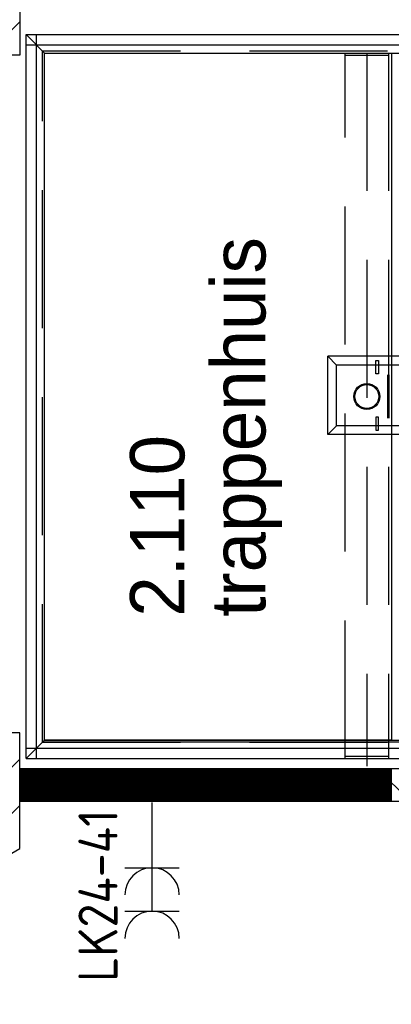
# Model space of a CAD drawing. Header units: millimetres. Extents: x -6587 to 112885, y 244 to 84344.
# Tile 9 of 57: x 17689 to 19398, y 37097 to 41629. Entities that reach past the tile are written whole.
import ezdxf
from ezdxf.enums import TextEntityAlignment as Align

# ---------------------------------------------------------------- set-up
doc = ezdxf.new("R2010")
doc.units = ezdxf.units.MM
doc.header["$LTSCALE"] = 100
doc.linetypes.add('HIDDEN', pattern=[9.525, 6.35, -3.175])
doc.layers.get('0').update_dxf_attribs({"color": 9, "linetype": 'CONTINUOUS'})
for name, color, linetype in [('AL$1----_MAATVOERING', 7, 'CONTINUOUS'), ('AL24----_TRAPPEN', 7, 'CONTINUOUS'), ('AL28----_KONSTRUKTIE', 3, 'CONTINUOUS'), ('AL29----_BOVENBOUW', 7, 'CONTINUOUS'), ('ALXA1---_RASTER50', 12, 'CONTINUOUS'), ('ALXAB---_PREFABBETON', 1, 'CONTINUOUS'), ('BOUW', 8, 'CONTINUOUS'), ('EB62203-_ATTRIB', 2, 'CONTINUOUS'), ('EL62203-_KRACHT-WCD230', 3, 'CONTINUOUS'), ('HEKWERKEN', 1, 'CONTINUOUS'), ('LIJN025', 10, 'CONTINUOUS')]:
    doc.layers.add(name, color=color, linetype=linetype)
doc.styles.add('1_8', font='iso', dxfattribs={"width": 0.7, "height": 1.8})
doc.styles.add('BURO-025', font='BUROFONT.shx', dxfattribs={"height": 250})
doc.styles.add('NORATT', font='isocp.shx')

# ---------------------------------------------------------------- blocks, each defined once
blk = doc.blocks.new('ES3W2A')
for p, q in [((1.25, 2), (-1.25, 2)), ((0, 2), (0, -3)), ((1.25, 0), (-1.25, 0))]:
    blk.add_line(p, q)
for centre in [(0, 3.25), (0, 1.25)]:
    blk.add_arc(centre, 1.25, 180, 0)
at = {"color": 0, "style": 'NORATT'}
for tag, flags, p in [('VERMOGEN', 9, (-2.5, 5)), ('GROEP', 8, (0, 5)), ('SCHAK', 8, (2.5, 5)), ('GELIJK', 9, (5, 5)), ('KAST', 9, (7, 5)), ('TAL', 8, (2.5, 5))]:
    blk.add_attdef(tag, text='', height=1.8, rotation=90, dxfattribs=dict(at, flags=flags)).set_placement(p, align=Align.MIDDLE_CENTER)
at = {"color": 0, "style": 'NORATT', "flags": 8}
blk.add_attdef('DOEL', text='', height=1.8, rotation=90, dxfattribs=at).set_placement((-2.5, 5), align=Align.MIDDLE_LEFT)
at = {"color": 0, "style": 'NORATT', "flags": 9}
blk.add_attdef('M_CODE', text='', height=1.8, dxfattribs=at).set_placement((0, 0), align=Align.MIDDLE_CENTER)
blk = doc.blocks.new('A$Cb38f1ce1')
at = {"layer": 'AL$1----_MAATVOERING', "color": 8, "linetype": 'HIDDEN'}
for p, q in [((16131.7, 33268.1), (16131.7, 33468.1)), ((16137.7, 33268.1), (16137.7, 33468.1))]:
    blk.add_line(p, q, dxfattribs=at)
at = {"layer": 'AL24----_TRAPPEN', "color": 8}
for p, q in [((14466.7, 35034.1), (18850.7, 35034.1)), ((14551.7, 34949.1), (14466.7, 35034.1)), ((14466.7, 34986.1), (18850.7, 34986.1)), ((14551.7, 34949.1), (18787.7, 34949.1)), ((14551.7, 31787.1), (17067, 31787.1)), ((14466.7, 31750.1), (17054.7, 31750.1)), ((14466.7, 31702.1), (17038.6, 31702.1))]:
    blk.add_line(p, q, dxfattribs=at)
at = {"layer": 'AL24----_TRAPPEN', "color": 8, "linetype": 'HIDDEN'}
for p, q in [((14542.2, 31777.6), (14542.2, 34958.6)), ((14542.2, 34958.6), (18850.7, 34958.6)), ((14542.2, 31777.6), (17063.9, 31777.6))]:
    blk.add_line(p, q, dxfattribs=at)
at = {"layer": 'AL28----_KONSTRUKTIE', "color": 8, "linetype": 'Continuous'}
for p, q in [((14437.7, 35472.6), (14437.7, 34939.9)), ((14437.7, 34939.9), (14257.7, 34939.9)), ((14437.7, 31820), (14257.7, 31820)), ((14437.7, 31287.4), (14437.7, 31820)), ((14277.7, 31195), (14437.7, 31287.4))]:
    blk.add_line(p, q, dxfattribs=at)
at = {"layer": 'AL28----_KONSTRUKTIE', "color": 8}
for p, q in [((14437.7, 31655), (14437.7, 31505)), ((21235.4, 31655), (14437.7, 31655)), ((14437.7, 31655), (14437.7, 31505)), ((21235.4, 31655), (14437.7, 31655)), ((14437.7, 31505), (21235.4, 31505)), ((14437.7, 31505), (21235.4, 31505))]:
    blk.add_line(p, q, dxfattribs=at)
for radius in [60, 55]:
    blk.add_circle((16034.7, 33368.1), radius, dxfattribs=at)
at = {"layer": 'AL29----_BOVENBOUW', "color": 8}
for p, q in [((14466.7, 31702.1), (14466.7, 35034.1)), ((14514.7, 31702.1), (14514.7, 35034.1)), ((14466.7, 31702.1), (14551.7, 31787.1))]:
    blk.add_line(p, q, dxfattribs=at)
at = {"layer": 'AL29----_BOVENBOUW', "color": 8, "linetype": 'HIDDEN'}
for p, q in [((15934.7, 31702.1), (15934.7, 34949.1)), ((16034.7, 34949.1), (16034.7, 31666.2)), ((16134.7, 34949.1), (16134.7, 31702.1)), ((15934.7, 34939.1), (16134.7, 34939.1)), ((15934.7, 31712.1), (16134.7, 31712.1)), ((15934.7, 31702.1), (16134.7, 31702.1))]:
    blk.add_line(p, q, dxfattribs=at)
at = {"layer": 'AL29----_BOVENBOUW', "color": 8}
blk.add_lwpolyline([(14551.7, 31787.1), (14551.7, 34949.1), (16147.7, 34949.1), (16147.7, 31787.1)], close=True, dxfattribs=at)
at = {"layer": 'ALXA1---_RASTER50', "color": 8}
for p, q in [((14438.8, 31655), (14438.8, 31505)), ((14440.8, 31655), (14440.8, 31505)), ((14442.8, 31655), (14442.8, 31505)), ((14444.8, 31655), (14444.8, 31505)), ((14446.8, 31655), (14446.8, 31505)), ((14448.8, 31655), (14448.8, 31505)), ((14450.8, 31655), (14450.8, 31505)), ((14452.8, 31655), (14452.8, 31505)), ((14454.8, 31655), (14454.8, 31505)), ((14456.8, 31655), (14456.8, 31505)), ((14458.8, 31655), (14458.8, 31505)), ((14460.8, 31655), (14460.8, 31505)), ((14462.8, 31655), (14462.8, 31505)), ((14464.8, 31655), (14464.8, 31505)), ((14466.8, 31655), (14466.8, 31505)), ((14468.8, 31655), (14468.8, 31505)), ((14470.8, 31655), (14470.8, 31505)), ((14472.8, 31655), (14472.8, 31505)), ((14474.8, 31655), (14474.8, 31505)), ((14476.8, 31655), (14476.8, 31505)), ((14478.8, 31655), (14478.8, 31505)), ((14480.8, 31655), (14480.8, 31505)), ((14482.8, 31655), (14482.8, 31505)), ((14484.8, 31655), (14484.8, 31505)), ((14486.8, 31655), (14486.8, 31505)), ((14488.8, 31655), (14488.8, 31505)), ((14490.8, 31655), (14490.8, 31505)), ((14492.8, 31655), (14492.8, 31505)), ((14494.8, 31655), (14494.8, 31505)), ((14496.8, 31655), (14496.8, 31505)), ((14498.8, 31655), (14498.8, 31505)), ((14500.8, 31655), (14500.8, 31505)), ((14502.8, 31655), (14502.8, 31505)), ((14504.8, 31655), (14504.8, 31505)), ((14506.8, 31655), (14506.8, 31505)), ((14508.8, 31655), (14508.8, 31505)), ((14510.8, 31655), (14510.8, 31505)), ((14512.8, 31655), (14512.8, 31505)), ((14514.8, 31655), (14514.8, 31505)), ((14516.8, 31655), (14516.8, 31505)), ((14518.8, 31655), (14518.8, 31505)), ((14520.8, 31655), (14520.8, 31505)), ((14522.8, 31655), (14522.8, 31505)), ((14524.8, 31655), (14524.8, 31505)), ((14526.8, 31655), (14526.8, 31505)), ((14528.8, 31655), (14528.8, 31505)), ((14530.8, 31655), (14530.8, 31505)), ((14532.8, 31655), (14532.8, 31505)), ((14534.8, 31655), (14534.8, 31505)), ((14536.8, 31655), (14536.8, 31505)), ((14538.8, 31655), (14538.8, 31505)), ((14540.8, 31655), (14540.8, 31505)), ((14542.8, 31655), (14542.8, 31505)), ((14544.8, 31655), (14544.8, 31505)), ((14546.8, 31655), (14546.8, 31505)), ((14548.8, 31655), (14548.8, 31505)), ((14550.8, 31655), (14550.8, 31505)), ((14552.8, 31655), (14552.8, 31505)), ((14554.8, 31655), (14554.8, 31505)), ((14556.8, 31655), (14556.8, 31505)), ((14558.8, 31655), (14558.8, 31505)), ((14560.8, 31655), (14560.8, 31505)), ((14562.8, 31655), (14562.8, 31505)), ((14564.8, 31655), (14564.8, 31505)), ((14566.8, 31655), (14566.8, 31505)), ((14568.8, 31655), (14568.8, 31505)), ((14570.8, 31655), (14570.8, 31505)), ((14572.8, 31655), (14572.8, 31505)), ((14574.8, 31655), (14574.8, 31505)), ((14576.8, 31655), (14576.8, 31505)), ((14578.8, 31655), (14578.8, 31505)), ((14580.8, 31655), (14580.8, 31505)), ((14582.8, 31655), (14582.8, 31505)), ((14584.8, 31655), (14584.8, 31505)), ((14586.8, 31655), (14586.8, 31505)), ((14588.8, 31655), (14588.8, 31505)), ((14590.8, 31655), (14590.8, 31505)), ((14592.8, 31655), (14592.8, 31505)), ((14594.8, 31655), (14594.8, 31505)), ((14596.8, 31655), (14596.8, 31505)), ((14598.8, 31655), (14598.8, 31505)), ((14600.8, 31655), (14600.8, 31505)), ((14602.8, 31655), (14602.8, 31505)), ((14604.8, 31655), (14604.8, 31505)), ((14606.8, 31655), (14606.8, 31505)), ((14608.8, 31655), (14608.8, 31505)), ((14610.8, 31655), (14610.8, 31505)), ((14612.8, 31655), (14612.8, 31505)), ((14614.8, 31655), (14614.8, 31505)), ((14616.8, 31655), (14616.8, 31505)), ((14618.8, 31655), (14618.8, 31505)), ((14620.8, 31655), (14620.8, 31505)), ((14622.8, 31655), (14622.8, 31505)), ((14624.8, 31655), (14624.8, 31505)), ((14626.8, 31655), (14626.8, 31505)), ((14628.8, 31655), (14628.8, 31505)), ((14630.8, 31655), (14630.8, 31505)), ((14632.8, 31655), (14632.8, 31505)), ((14634.8, 31655), (14634.8, 31505)), ((14636.8, 31655), (14636.8, 31505)), ((14638.8, 31655), (14638.8, 31505)), ((14640.8, 31655), (14640.8, 31505)), ((14642.8, 31655), (14642.8, 31505)), ((14644.8, 31655), (14644.8, 31505)), ((14646.8, 31655), (14646.8, 31505)), ((14648.8, 31655), (14648.8, 31505)), ((14650.8, 31655), (14650.8, 31505)), ((14652.8, 31655), (14652.8, 31505)), ((14654.8, 31655), (14654.8, 31505)), ((14656.8, 31655), (14656.8, 31505)), ((14658.8, 31655), (14658.8, 31505)), ((14660.8, 31655), (14660.8, 31505)), ((14662.8, 31655), (14662.8, 31505)), ((14664.8, 31655), (14664.8, 31505)), ((14666.8, 31655), (14666.8, 31505)), ((14668.8, 31655), (14668.8, 31505)), ((14670.8, 31655), (14670.8, 31505)), ((14672.8, 31655), (14672.8, 31505)), ((14674.8, 31655), (14674.8, 31505)), ((14676.8, 31655), (14676.8, 31505)), ((14678.8, 31655), (14678.8, 31505)), ((14680.8, 31655), (14680.8, 31505)), ((14682.8, 31655), (14682.8, 31505)), ((14684.8, 31655), (14684.8, 31505)), ((14686.8, 31655), (14686.8, 31505)), ((14688.8, 31655), (14688.8, 31505)), ((14690.8, 31655), (14690.8, 31505)), ((14692.8, 31655), (14692.8, 31505)), ((14694.8, 31655), (14694.8, 31505)), ((14696.8, 31655), (14696.8, 31505)), ((14698.8, 31655), (14698.8, 31505)), ((14700.8, 31655), (14700.8, 31505)), ((14702.8, 31655), (14702.8, 31505)), ((14704.8, 31655), (14704.8, 31505)), ((14706.8, 31655), (14706.8, 31505)), ((14708.8, 31655), (14708.8, 31505)), ((14710.8, 31655), (14710.8, 31505)), ((14712.8, 31655), (14712.8, 31505)), ((14714.8, 31655), (14714.8, 31505)), ((14716.8, 31655), (14716.8, 31505)), ((14718.8, 31655), (14718.8, 31505)), ((14720.8, 31655), (14720.8, 31505)), ((14722.8, 31655), (14722.8, 31505)), ((14724.8, 31655), (14724.8, 31505)), ((14726.8, 31655), (14726.8, 31505)), ((14728.8, 31655), (14728.8, 31505)), ((14730.8, 31655), (14730.8, 31505)), ((14732.8, 31655), (14732.8, 31505)), ((14734.8, 31655), (14734.8, 31505)), ((14736.8, 31655), (14736.8, 31505)), ((14738.8, 31655), (14738.8, 31505)), ((14740.8, 31655), (14740.8, 31505)), ((14742.8, 31655), (14742.8, 31505)), ((14744.8, 31655), (14744.8, 31505)), ((14746.8, 31655), (14746.8, 31505)), ((14748.8, 31655), (14748.8, 31505)), ((14750.8, 31655), (14750.8, 31505)), ((14752.8, 31655), (14752.8, 31505)), ((14754.8, 31655), (14754.8, 31505)), ((14756.8, 31655), (14756.8, 31505)), ((14758.8, 31655), (14758.8, 31505)), ((14760.8, 31655), (14760.8, 31505)), ((14762.8, 31655), (14762.8, 31505)), ((14764.8, 31655), (14764.8, 31505)), ((14766.8, 31655), (14766.8, 31505)), ((14768.8, 31655), (14768.8, 31505)), ((14770.8, 31655), (14770.8, 31505)), ((14772.8, 31655), (14772.8, 31505)), ((14774.8, 31655), (14774.8, 31505)), ((14776.8, 31655), (14776.8, 31505)), ((14778.8, 31655), (14778.8, 31505)), ((14780.8, 31655), (14780.8, 31505)), ((14782.8, 31655), (14782.8, 31505)), ((14784.8, 31655), (14784.8, 31505)), ((14786.8, 31655), (14786.8, 31505)), ((14788.8, 31655), (14788.8, 31505)), ((14790.8, 31655), (14790.8, 31505)), ((14792.8, 31655), (14792.8, 31505)), ((14794.8, 31655), (14794.8, 31505)), ((14796.8, 31655), (14796.8, 31505)), ((14798.8, 31655), (14798.8, 31505)), ((14800.8, 31655), (14800.8, 31505)), ((14802.8, 31655), (14802.8, 31505)), ((14804.8, 31655), (14804.8, 31505)), ((14806.8, 31655), (14806.8, 31505)), ((14808.8, 31655), (14808.8, 31505)), ((14810.8, 31655), (14810.8, 31505)), ((14812.8, 31655), (14812.8, 31505)), ((14814.8, 31655), (14814.8, 31505)), ((14816.8, 31655), (14816.8, 31505)), ((14818.8, 31655), (14818.8, 31505)), ((14820.8, 31655), (14820.8, 31505)), ((14822.8, 31655), (14822.8, 31505)), ((14824.8, 31655), (14824.8, 31505)), ((14826.8, 31655), (14826.8, 31505)), ((14828.8, 31655), (14828.8, 31505)), ((14830.8, 31655), (14830.8, 31505)), ((14832.8, 31655), (14832.8, 31505)), ((14834.8, 31655), (14834.8, 31505)), ((14836.8, 31655), (14836.8, 31505)), ((14838.8, 31655), (14838.8, 31505)), ((14840.8, 31655), (14840.8, 31505)), ((14842.8, 31655), (14842.8, 31505)), ((14844.8, 31655), (14844.8, 31505)), ((14846.8, 31655), (14846.8, 31505)), ((14848.8, 31655), (14848.8, 31505)), ((14850.8, 31655), (14850.8, 31505)), ((14852.8, 31655), (14852.8, 31505)), ((14854.8, 31655), (14854.8, 31505)), ((14856.8, 31655), (14856.8, 31505)), ((14858.8, 31655), (14858.8, 31505)), ((14860.8, 31655), (14860.8, 31505)), ((14862.8, 31655), (14862.8, 31505)), ((14864.8, 31655), (14864.8, 31505)), ((14866.8, 31655), (14866.8, 31505)), ((14868.8, 31655), (14868.8, 31505)), ((14870.8, 31655), (14870.8, 31505)), ((14872.8, 31655), (14872.8, 31505)), ((14874.8, 31655), (14874.8, 31505)), ((14876.8, 31655), (14876.8, 31505)), ((14878.8, 31655), (14878.8, 31505)), ((14880.8, 31655), (14880.8, 31505)), ((14882.8, 31655), (14882.8, 31505)), ((14884.8, 31655), (14884.8, 31505)), ((14886.8, 31655), (14886.8, 31505)), ((14888.8, 31655), (14888.8, 31505)), ((14890.8, 31655), (14890.8, 31505)), ((14892.8, 31655), (14892.8, 31505)), ((14894.8, 31655), (14894.8, 31505)), ((14896.8, 31655), (14896.8, 31505)), ((14898.8, 31655), (14898.8, 31505)), ((14900.8, 31655), (14900.8, 31505)), ((14902.8, 31655), (14902.8, 31505)), ((14904.8, 31655), (14904.8, 31505)), ((14906.8, 31655), (14906.8, 31505)), ((14908.8, 31655), (14908.8, 31505)), ((14910.8, 31655), (14910.8, 31505)), ((14912.8, 31655), (14912.8, 31505)), ((14914.8, 31655), (14914.8, 31505)), ((14916.8, 31655), (14916.8, 31505)), ((14918.8, 31655), (14918.8, 31505)), ((14920.8, 31655), (14920.8, 31505)), ((14922.8, 31655), (14922.8, 31505)), ((14924.8, 31655), (14924.8, 31505)), ((14926.8, 31655), (14926.8, 31505)), ((14928.8, 31655), (14928.8, 31505)), ((14930.8, 31655), (14930.8, 31505)), ((14932.8, 31655), (14932.8, 31505)), ((14934.8, 31655), (14934.8, 31505)), ((14936.8, 31655), (14936.8, 31505)), ((14938.8, 31655), (14938.8, 31505)), ((14940.8, 31655), (14940.8, 31505)), ((14942.8, 31655), (14942.8, 31505)), ((14944.8, 31655), (14944.8, 31505)), ((14946.8, 31655), (14946.8, 31505)), ((14948.8, 31655), (14948.8, 31505)), ((14950.8, 31655), (14950.8, 31505)), ((14952.8, 31655), (14952.8, 31505)), ((14954.8, 31655), (14954.8, 31505)), ((14956.8, 31655), (14956.8, 31505)), ((14958.8, 31655), (14958.8, 31505)), ((14960.8, 31655), (14960.8, 31505)), ((14962.8, 31655), (14962.8, 31505)), ((14964.8, 31655), (14964.8, 31505)), ((14966.8, 31655), (14966.8, 31505)), ((14968.8, 31655), (14968.8, 31505)), ((14970.8, 31655), (14970.8, 31505)), ((14972.8, 31655), (14972.8, 31505)), ((14974.8, 31655), (14974.8, 31505)), ((14976.8, 31655), (14976.8, 31505)), ((14978.8, 31655), (14978.8, 31505)), ((14980.8, 31655), (14980.8, 31505)), ((14982.8, 31655), (14982.8, 31505)), ((14984.8, 31655), (14984.8, 31505)), ((14986.8, 31655), (14986.8, 31505)), ((14988.8, 31655), (14988.8, 31505)), ((14990.8, 31655), (14990.8, 31505)), ((14992.8, 31655), (14992.8, 31505)), ((14994.8, 31655), (14994.8, 31505)), ((14996.8, 31655), (14996.8, 31505)), ((14998.8, 31655), (14998.8, 31505)), ((15000.8, 31655), (15000.8, 31505)), ((15002.8, 31655), (15002.8, 31505)), ((15004.8, 31655), (15004.8, 31505)), ((15006.8, 31655), (15006.8, 31505)), ((15008.8, 31655), (15008.8, 31505)), ((15010.8, 31655), (15010.8, 31505)), ((15012.8, 31655), (15012.8, 31505)), ((15014.8, 31655), (15014.8, 31505)), ((15016.8, 31655), (15016.8, 31505)), ((15018.8, 31655), (15018.8, 31505)), ((15020.8, 31655), (15020.8, 31505)), ((15022.8, 31655), (15022.8, 31505)), ((15024.8, 31655), (15024.8, 31505)), ((15026.8, 31655), (15026.8, 31505)), ((15028.8, 31655), (15028.8, 31505)), ((15030.8, 31655), (15030.8, 31505)), ((15032.8, 31655), (15032.8, 31505)), ((15034.8, 31655), (15034.8, 31505)), ((15036.8, 31655), (15036.8, 31505)), ((15038.8, 31655), (15038.8, 31505)), ((15040.8, 31655), (15040.8, 31505)), ((15042.8, 31655), (15042.8, 31505)), ((15044.8, 31655), (15044.8, 31505)), ((15046.8, 31655), (15046.8, 31505)), ((15048.8, 31655), (15048.8, 31505)), ((15050.8, 31655), (15050.8, 31505)), ((15052.8, 31655), (15052.8, 31505)), ((15054.8, 31655), (15054.8, 31505)), ((15056.8, 31655), (15056.8, 31505)), ((15058.8, 31655), (15058.8, 31505)), ((15060.8, 31655), (15060.8, 31505)), ((15062.8, 31655), (15062.8, 31505)), ((15064.8, 31655), (15064.8, 31505)), ((15066.8, 31655), (15066.8, 31505)), ((15068.8, 31655), (15068.8, 31505)), ((15070.8, 31655), (15070.8, 31505)), ((15072.8, 31655), (15072.8, 31505)), ((15074.8, 31655), (15074.8, 31505)), ((15076.8, 31655), (15076.8, 31505)), ((15078.8, 31655), (15078.8, 31505)), ((15080.8, 31655), (15080.8, 31505)), ((15082.8, 31655), (15082.8, 31505)), ((15084.8, 31655), (15084.8, 31505)), ((15086.8, 31655), (15086.8, 31505)), ((15088.8, 31655), (15088.8, 31505)), ((15090.8, 31655), (15090.8, 31505)), ((15092.8, 31655), (15092.8, 31505)), ((15094.8, 31655), (15094.8, 31505)), ((15096.8, 31655), (15096.8, 31505)), ((15098.8, 31655), (15098.8, 31505)), ((15100.8, 31655), (15100.8, 31505)), ((15102.8, 31655), (15102.8, 31505)), ((15104.8, 31655), (15104.8, 31505)), ((15106.8, 31655), (15106.8, 31505)), ((15108.8, 31655), (15108.8, 31505)), ((15110.8, 31655), (15110.8, 31505)), ((15112.8, 31655), (15112.8, 31505)), ((15114.8, 31655), (15114.8, 31505)), ((15116.8, 31655), (15116.8, 31505)), ((15118.8, 31655), (15118.8, 31505)), ((15120.8, 31655), (15120.8, 31505)), ((15122.8, 31655), (15122.8, 31505)), ((15124.8, 31655), (15124.8, 31505)), ((15126.8, 31655), (15126.8, 31505)), ((15128.8, 31655), (15128.8, 31505)), ((15130.8, 31655), (15130.8, 31505)), ((15132.8, 31655), (15132.8, 31505)), ((15134.8, 31655), (15134.8, 31505)), ((15136.8, 31655), (15136.8, 31505)), ((15138.8, 31655), (15138.8, 31505)), ((15140.8, 31655), (15140.8, 31505)), ((15142.8, 31655), (15142.8, 31505)), ((15144.8, 31655), (15144.8, 31505)), ((15146.8, 31655), (15146.8, 31505)), ((15148.8, 31655), (15148.8, 31505)), ((15150.8, 31655), (15150.8, 31505)), ((15152.8, 31655), (15152.8, 31505)), ((15154.8, 31655), (15154.8, 31505)), ((15156.8, 31655), (15156.8, 31505)), ((15158.8, 31655), (15158.8, 31505)), ((15160.8, 31655), (15160.8, 31505)), ((15162.8, 31655), (15162.8, 31505)), ((15164.8, 31655), (15164.8, 31505)), ((15166.8, 31655), (15166.8, 31505)), ((15168.8, 31655), (15168.8, 31505)), ((15170.8, 31655), (15170.8, 31505)), ((15172.8, 31655), (15172.8, 31505)), ((15174.8, 31655), (15174.8, 31505)), ((15176.8, 31655), (15176.8, 31505)), ((15178.8, 31655), (15178.8, 31505)), ((15180.8, 31655), (15180.8, 31505)), ((15182.8, 31655), (15182.8, 31505)), ((15184.8, 31655), (15184.8, 31505)), ((15186.8, 31655), (15186.8, 31505)), ((15188.8, 31655), (15188.8, 31505)), ((15190.8, 31655), (15190.8, 31505)), ((15192.8, 31655), (15192.8, 31505)), ((15194.8, 31655), (15194.8, 31505)), ((15196.8, 31655), (15196.8, 31505)), ((15198.8, 31655), (15198.8, 31505)), ((15200.8, 31655), (15200.8, 31505)), ((15202.8, 31655), (15202.8, 31505)), ((15204.8, 31655), (15204.8, 31505)), ((15206.8, 31655), (15206.8, 31505)), ((15208.8, 31655), (15208.8, 31505)), ((15210.8, 31655), (15210.8, 31505)), ((15212.8, 31655), (15212.8, 31505)), ((15214.8, 31655), (15214.8, 31505)), ((15216.8, 31655), (15216.8, 31505)), ((15218.8, 31655), (15218.8, 31505)), ((15220.8, 31655), (15220.8, 31505)), ((15222.8, 31655), (15222.8, 31505)), ((15224.8, 31655), (15224.8, 31505)), ((15226.8, 31655), (15226.8, 31505)), ((15228.8, 31655), (15228.8, 31505)), ((15230.8, 31655), (15230.8, 31505)), ((15232.8, 31655), (15232.8, 31505)), ((15234.8, 31655), (15234.8, 31505)), ((15236.8, 31655), (15236.8, 31505)), ((15238.8, 31655), (15238.8, 31505)), ((15240.8, 31655), (15240.8, 31505)), ((15242.8, 31655), (15242.8, 31505)), ((15244.8, 31655), (15244.8, 31505)), ((15246.8, 31655), (15246.8, 31505)), ((15248.8, 31655), (15248.8, 31505)), ((15250.8, 31655), (15250.8, 31505)), ((15252.8, 31655), (15252.8, 31505)), ((15254.8, 31655), (15254.8, 31505)), ((15256.8, 31655), (15256.8, 31505)), ((15258.8, 31655), (15258.8, 31505)), ((15260.8, 31655), (15260.8, 31505)), ((15262.8, 31655), (15262.8, 31505)), ((15264.8, 31655), (15264.8, 31505)), ((15266.8, 31655), (15266.8, 31505)), ((15268.8, 31655), (15268.8, 31505)), ((15270.8, 31655), (15270.8, 31505)), ((15272.8, 31655), (15272.8, 31505)), ((15274.8, 31655), (15274.8, 31505)), ((15276.8, 31655), (15276.8, 31505)), ((15278.8, 31655), (15278.8, 31505)), ((15280.8, 31655), (15280.8, 31505)), ((15282.8, 31655), (15282.8, 31505)), ((15284.8, 31655), (15284.8, 31505)), ((15286.8, 31655), (15286.8, 31505)), ((15288.8, 31655), (15288.8, 31505)), ((15290.8, 31655), (15290.8, 31505)), ((15292.8, 31655), (15292.8, 31505)), ((15294.8, 31655), (15294.8, 31505)), ((15296.8, 31655), (15296.8, 31505)), ((15298.8, 31655), (15298.8, 31505)), ((15300.8, 31655), (15300.8, 31505)), ((15302.8, 31655), (15302.8, 31505)), ((15304.8, 31655), (15304.8, 31505)), ((15306.8, 31655), (15306.8, 31505)), ((15308.8, 31655), (15308.8, 31505)), ((15310.8, 31655), (15310.8, 31505)), ((15312.8, 31655), (15312.8, 31505)), ((15314.8, 31655), (15314.8, 31505)), ((15316.8, 31655), (15316.8, 31505)), ((15318.8, 31655), (15318.8, 31505)), ((15320.8, 31655), (15320.8, 31505)), ((15322.8, 31655), (15322.8, 31505)), ((15324.8, 31655), (15324.8, 31505)), ((15326.8, 31655), (15326.8, 31505)), ((15328.8, 31655), (15328.8, 31505)), ((15330.8, 31655), (15330.8, 31505)), ((15332.8, 31655), (15332.8, 31505)), ((15334.8, 31655), (15334.8, 31505)), ((15336.8, 31655), (15336.8, 31505)), ((15338.8, 31655), (15338.8, 31505)), ((15340.8, 31655), (15340.8, 31505)), ((15342.8, 31655), (15342.8, 31505)), ((15344.8, 31655), (15344.8, 31505)), ((15346.8, 31655), (15346.8, 31505)), ((15348.8, 31655), (15348.8, 31505)), ((15350.8, 31655), (15350.8, 31505)), ((15352.8, 31655), (15352.8, 31505)), ((15354.8, 31655), (15354.8, 31505)), ((15356.8, 31655), (15356.8, 31505)), ((15358.8, 31655), (15358.8, 31505)), ((15360.8, 31655), (15360.8, 31505)), ((15362.8, 31655), (15362.8, 31505)), ((15364.8, 31655), (15364.8, 31505)), ((15366.8, 31655), (15366.8, 31505)), ((15368.8, 31655), (15368.8, 31505)), ((15370.8, 31655), (15370.8, 31505)), ((15372.8, 31655), (15372.8, 31505)), ((15374.8, 31655), (15374.8, 31505)), ((15376.8, 31655), (15376.8, 31505)), ((15378.8, 31655), (15378.8, 31505)), ((15380.8, 31655), (15380.8, 31505)), ((15382.8, 31655), (15382.8, 31505)), ((15384.8, 31655), (15384.8, 31505)), ((15386.8, 31655), (15386.8, 31505)), ((15388.8, 31655), (15388.8, 31505)), ((15390.8, 31655), (15390.8, 31505)), ((15392.8, 31655), (15392.8, 31505)), ((15394.8, 31655), (15394.8, 31505)), ((15396.8, 31655), (15396.8, 31505)), ((15398.8, 31655), (15398.8, 31505)), ((15400.8, 31655), (15400.8, 31505)), ((15402.8, 31655), (15402.8, 31505)), ((15404.8, 31655), (15404.8, 31505)), ((15406.8, 31655), (15406.8, 31505)), ((15408.8, 31655), (15408.8, 31505)), ((15410.8, 31655), (15410.8, 31505)), ((15412.8, 31655), (15412.8, 31505)), ((15414.8, 31655), (15414.8, 31505)), ((15416.8, 31655), (15416.8, 31505)), ((15418.8, 31655), (15418.8, 31505)), ((15420.8, 31655), (15420.8, 31505)), ((15422.8, 31655), (15422.8, 31505)), ((15424.8, 31655), (15424.8, 31505)), ((15426.8, 31655), (15426.8, 31505)), ((15428.8, 31655), (15428.8, 31505)), ((15430.8, 31655), (15430.8, 31505)), ((15432.8, 31655), (15432.8, 31505)), ((15434.8, 31655), (15434.8, 31505)), ((15436.8, 31655), (15436.8, 31505)), ((15438.8, 31655), (15438.8, 31505)), ((15440.8, 31655), (15440.8, 31505)), ((15442.8, 31655), (15442.8, 31505)), ((15444.8, 31655), (15444.8, 31505)), ((15446.8, 31655), (15446.8, 31505)), ((15448.8, 31655), (15448.8, 31505)), ((15450.8, 31655), (15450.8, 31505)), ((15452.8, 31655), (15452.8, 31505)), ((15454.8, 31655), (15454.8, 31505)), ((15456.8, 31655), (15456.8, 31505)), ((15458.8, 31655), (15458.8, 31505)), ((15460.8, 31655), (15460.8, 31505)), ((15462.8, 31655), (15462.8, 31505)), ((15464.8, 31655), (15464.8, 31505)), ((15466.8, 31655), (15466.8, 31505)), ((15468.8, 31655), (15468.8, 31505)), ((15470.8, 31655), (15470.8, 31505)), ((15472.8, 31655), (15472.8, 31505)), ((15474.8, 31655), (15474.8, 31505)), ((15476.8, 31655), (15476.8, 31505)), ((15478.8, 31655), (15478.8, 31505)), ((15480.8, 31655), (15480.8, 31505)), ((15482.8, 31655), (15482.8, 31505)), ((15484.8, 31655), (15484.8, 31505)), ((15486.8, 31655), (15486.8, 31505)), ((15488.8, 31655), (15488.8, 31505)), ((15490.8, 31655), (15490.8, 31505)), ((15492.8, 31655), (15492.8, 31505)), ((15494.8, 31655), (15494.8, 31505)), ((15496.8, 31655), (15496.8, 31505)), ((15498.8, 31655), (15498.8, 31505)), ((15500.8, 31655), (15500.8, 31505)), ((15502.8, 31655), (15502.8, 31505)), ((15504.8, 31655), (15504.8, 31505)), ((15506.8, 31655), (15506.8, 31505)), ((15508.8, 31655), (15508.8, 31505)), ((15510.8, 31655), (15510.8, 31505)), ((15512.8, 31655), (15512.8, 31505)), ((15514.8, 31655), (15514.8, 31505)), ((15516.8, 31655), (15516.8, 31505)), ((15518.8, 31655), (15518.8, 31505)), ((15520.8, 31655), (15520.8, 31505)), ((15522.8, 31655), (15522.8, 31505)), ((15524.8, 31655), (15524.8, 31505)), ((15526.8, 31655), (15526.8, 31505)), ((15528.8, 31655), (15528.8, 31505)), ((15530.8, 31655), (15530.8, 31505)), ((15532.8, 31655), (15532.8, 31505)), ((15534.8, 31655), (15534.8, 31505)), ((15536.8, 31655), (15536.8, 31505)), ((15538.8, 31655), (15538.8, 31505)), ((15540.8, 31655), (15540.8, 31505)), ((15542.8, 31655), (15542.8, 31505)), ((15544.8, 31655), (15544.8, 31505)), ((15546.8, 31655), (15546.8, 31505)), ((15548.8, 31655), (15548.8, 31505)), ((15550.8, 31655), (15550.8, 31505)), ((15552.8, 31655), (15552.8, 31505)), ((15554.8, 31655), (15554.8, 31505)), ((15556.8, 31655), (15556.8, 31505)), ((15558.8, 31655), (15558.8, 31505)), ((15560.8, 31655), (15560.8, 31505)), ((15562.8, 31655), (15562.8, 31505)), ((15564.8, 31655), (15564.8, 31505)), ((15566.8, 31655), (15566.8, 31505)), ((15568.8, 31655), (15568.8, 31505)), ((15570.8, 31655), (15570.8, 31505)), ((15572.8, 31655), (15572.8, 31505)), ((15574.8, 31655), (15574.8, 31505)), ((15576.8, 31655), (15576.8, 31505)), ((15578.8, 31655), (15578.8, 31505)), ((15580.8, 31655), (15580.8, 31505)), ((15582.8, 31655), (15582.8, 31505)), ((15584.8, 31655), (15584.8, 31505)), ((15586.8, 31655), (15586.8, 31505)), ((15588.8, 31655), (15588.8, 31505)), ((15590.8, 31655), (15590.8, 31505)), ((15592.8, 31655), (15592.8, 31505)), ((15594.8, 31655), (15594.8, 31505)), ((15596.8, 31655), (15596.8, 31505)), ((15598.8, 31655), (15598.8, 31505)), ((15600.8, 31655), (15600.8, 31505)), ((15602.8, 31655), (15602.8, 31505)), ((15604.8, 31655), (15604.8, 31505)), ((15606.8, 31655), (15606.8, 31505)), ((15608.8, 31655), (15608.8, 31505)), ((15610.8, 31655), (15610.8, 31505)), ((15612.8, 31655), (15612.8, 31505)), ((15614.8, 31655), (15614.8, 31505)), ((15616.8, 31655), (15616.8, 31505)), ((15618.8, 31655), (15618.8, 31505)), ((15620.8, 31655), (15620.8, 31505)), ((15622.8, 31655), (15622.8, 31505)), ((15624.8, 31655), (15624.8, 31505)), ((15626.8, 31655), (15626.8, 31505)), ((15628.8, 31655), (15628.8, 31505)), ((15630.8, 31655), (15630.8, 31505)), ((15632.8, 31655), (15632.8, 31505)), ((15634.8, 31655), (15634.8, 31505)), ((15636.8, 31655), (15636.8, 31505)), ((15638.8, 31655), (15638.8, 31505)), ((15640.8, 31655), (15640.8, 31505)), ((15642.8, 31655), (15642.8, 31505)), ((15644.8, 31655), (15644.8, 31505)), ((15646.8, 31655), (15646.8, 31505)), ((15648.8, 31655), (15648.8, 31505)), ((15650.8, 31655), (15650.8, 31505)), ((15652.8, 31655), (15652.8, 31505)), ((15654.8, 31655), (15654.8, 31505)), ((15656.8, 31655), (15656.8, 31505)), ((15658.8, 31655), (15658.8, 31505)), ((15660.8, 31655), (15660.8, 31505)), ((15662.8, 31655), (15662.8, 31505)), ((15664.8, 31655), (15664.8, 31505)), ((15666.8, 31655), (15666.8, 31505)), ((15668.8, 31655), (15668.8, 31505)), ((15670.8, 31655), (15670.8, 31505)), ((15672.8, 31655), (15672.8, 31505)), ((15674.8, 31655), (15674.8, 31505)), ((15676.8, 31655), (15676.8, 31505)), ((15678.8, 31655), (15678.8, 31505)), ((15680.8, 31655), (15680.8, 31505)), ((15682.8, 31655), (15682.8, 31505)), ((15684.8, 31655), (15684.8, 31505)), ((15686.8, 31655), (15686.8, 31505)), ((15688.8, 31655), (15688.8, 31505)), ((15690.8, 31655), (15690.8, 31505)), ((15692.8, 31655), (15692.8, 31505)), ((15694.8, 31655), (15694.8, 31505)), ((15696.8, 31655), (15696.8, 31505)), ((15698.8, 31655), (15698.8, 31505)), ((15700.8, 31655), (15700.8, 31505)), ((15702.8, 31655), (15702.8, 31505)), ((15704.8, 31655), (15704.8, 31505)), ((15706.8, 31655), (15706.8, 31505)), ((15708.8, 31655), (15708.8, 31505)), ((15710.8, 31655), (15710.8, 31505)), ((15712.8, 31655), (15712.8, 31505)), ((15714.8, 31655), (15714.8, 31505)), ((15716.8, 31655), (15716.8, 31505)), ((15718.8, 31655), (15718.8, 31505)), ((15720.8, 31655), (15720.8, 31505)), ((15722.8, 31655), (15722.8, 31505)), ((15724.8, 31655), (15724.8, 31505)), ((15726.8, 31655), (15726.8, 31505)), ((15728.8, 31655), (15728.8, 31505)), ((15730.8, 31655), (15730.8, 31505)), ((15732.8, 31655), (15732.8, 31505)), ((15734.8, 31655), (15734.8, 31505)), ((15736.8, 31655), (15736.8, 31505)), ((15738.8, 31655), (15738.8, 31505)), ((15740.8, 31655), (15740.8, 31505)), ((15742.8, 31655), (15742.8, 31505)), ((15744.8, 31655), (15744.8, 31505)), ((15746.8, 31655), (15746.8, 31505)), ((15748.8, 31655), (15748.8, 31505)), ((15750.8, 31655), (15750.8, 31505)), ((15752.8, 31655), (15752.8, 31505)), ((15754.8, 31655), (15754.8, 31505)), ((15756.8, 31655), (15756.8, 31505)), ((15758.8, 31655), (15758.8, 31505)), ((15760.8, 31655), (15760.8, 31505)), ((15762.8, 31655), (15762.8, 31505)), ((15764.8, 31655), (15764.8, 31505)), ((15766.8, 31655), (15766.8, 31505)), ((15768.8, 31655), (15768.8, 31505)), ((15770.8, 31655), (15770.8, 31505)), ((15772.8, 31655), (15772.8, 31505)), ((15774.8, 31655), (15774.8, 31505)), ((15776.8, 31655), (15776.8, 31505)), ((15778.8, 31655), (15778.8, 31505)), ((15780.8, 31655), (15780.8, 31505)), ((15782.8, 31655), (15782.8, 31505)), ((15784.8, 31655), (15784.8, 31505)), ((15786.8, 31655), (15786.8, 31505)), ((15788.8, 31655), (15788.8, 31505)), ((15790.8, 31655), (15790.8, 31505)), ((15792.8, 31655), (15792.8, 31505)), ((15794.8, 31655), (15794.8, 31505)), ((15796.8, 31655), (15796.8, 31505)), ((15798.8, 31655), (15798.8, 31505)), ((15800.8, 31655), (15800.8, 31505)), ((15802.8, 31655), (15802.8, 31505)), ((15804.8, 31655), (15804.8, 31505)), ((15806.8, 31655), (15806.8, 31505)), ((15808.8, 31655), (15808.8, 31505)), ((15810.8, 31655), (15810.8, 31505)), ((15812.8, 31655), (15812.8, 31505)), ((15814.8, 31655), (15814.8, 31505)), ((15816.8, 31655), (15816.8, 31505)), ((15818.8, 31655), (15818.8, 31505)), ((15820.8, 31655), (15820.8, 31505)), ((15822.8, 31655), (15822.8, 31505)), ((15824.8, 31655), (15824.8, 31505)), ((15826.8, 31655), (15826.8, 31505)), ((15828.8, 31655), (15828.8, 31505)), ((15830.8, 31655), (15830.8, 31505)), ((15832.8, 31655), (15832.8, 31505)), ((15834.8, 31655), (15834.8, 31505)), ((15836.8, 31655), (15836.8, 31505)), ((15838.8, 31655), (15838.8, 31505)), ((15840.8, 31655), (15840.8, 31505)), ((15842.8, 31655), (15842.8, 31505)), ((15844.8, 31655), (15844.8, 31505)), ((15846.8, 31655), (15846.8, 31505)), ((15848.8, 31655), (15848.8, 31505)), ((15850.8, 31655), (15850.8, 31505)), ((15852.8, 31655), (15852.8, 31505)), ((15854.8, 31655), (15854.8, 31505)), ((15856.8, 31655), (15856.8, 31505)), ((15858.8, 31655), (15858.8, 31505)), ((15860.8, 31655), (15860.8, 31505)), ((15862.8, 31655), (15862.8, 31505)), ((15864.8, 31655), (15864.8, 31505)), ((15866.8, 31655), (15866.8, 31505)), ((15868.8, 31655), (15868.8, 31505)), ((15870.8, 31655), (15870.8, 31505)), ((15872.8, 31655), (15872.8, 31505)), ((15874.8, 31655), (15874.8, 31505)), ((15876.8, 31655), (15876.8, 31505)), ((15878.8, 31655), (15878.8, 31505)), ((15880.8, 31655), (15880.8, 31505)), ((15882.8, 31655), (15882.8, 31505)), ((15884.8, 31655), (15884.8, 31505)), ((15886.8, 31655), (15886.8, 31505)), ((15888.8, 31655), (15888.8, 31505)), ((15890.8, 31655), (15890.8, 31505)), ((15892.8, 31655), (15892.8, 31505)), ((15894.8, 31655), (15894.8, 31505)), ((15896.8, 31655), (15896.8, 31505)), ((15898.8, 31655), (15898.8, 31505)), ((15900.8, 31655), (15900.8, 31505)), ((15902.8, 31655), (15902.8, 31505)), ((15904.8, 31655), (15904.8, 31505)), ((15906.8, 31655), (15906.8, 31505)), ((15908.8, 31655), (15908.8, 31505)), ((15910.8, 31655), (15910.8, 31505)), ((15912.8, 31655), (15912.8, 31505)), ((15914.8, 31655), (15914.8, 31505)), ((15916.8, 31655), (15916.8, 31505)), ((15918.8, 31655), (15918.8, 31505)), ((15920.8, 31655), (15920.8, 31505)), ((15922.8, 31655), (15922.8, 31505)), ((15924.8, 31655), (15924.8, 31505)), ((15926.8, 31655), (15926.8, 31505)), ((15928.8, 31655), (15928.8, 31505)), ((15930.8, 31655), (15930.8, 31505)), ((15932.8, 31655), (15932.8, 31505)), ((15934.8, 31655), (15934.8, 31505)), ((15936.8, 31655), (15936.8, 31505)), ((15938.8, 31655), (15938.8, 31505)), ((15940.8, 31655), (15940.8, 31505)), ((15942.8, 31655), (15942.8, 31505)), ((15944.8, 31655), (15944.8, 31505)), ((15946.8, 31655), (15946.8, 31505)), ((15948.8, 31655), (15948.8, 31505)), ((15950.8, 31655), (15950.8, 31505)), ((15952.8, 31655), (15952.8, 31505)), ((15954.8, 31655), (15954.8, 31505)), ((15956.8, 31655), (15956.8, 31505)), ((15958.8, 31655), (15958.8, 31505)), ((15960.8, 31655), (15960.8, 31505)), ((15962.8, 31655), (15962.8, 31505)), ((15964.8, 31655), (15964.8, 31505)), ((15966.8, 31655), (15966.8, 31505)), ((15968.8, 31655), (15968.8, 31505)), ((15970.8, 31655), (15970.8, 31505)), ((15972.8, 31655), (15972.8, 31505)), ((15974.8, 31655), (15974.8, 31505)), ((15976.8, 31655), (15976.8, 31505)), ((15978.8, 31655), (15978.8, 31505)), ((15980.8, 31655), (15980.8, 31505)), ((15982.8, 31655), (15982.8, 31505)), ((15984.8, 31655), (15984.8, 31505)), ((15986.8, 31655), (15986.8, 31505)), ((15988.8, 31655), (15988.8, 31505)), ((15990.8, 31655), (15990.8, 31505)), ((15992.8, 31655), (15992.8, 31505)), ((15994.8, 31655), (15994.8, 31505)), ((15996.8, 31655), (15996.8, 31505)), ((15998.8, 31655), (15998.8, 31505)), ((16000.8, 31655), (16000.8, 31505)), ((16002.8, 31655), (16002.8, 31505)), ((16004.8, 31655), (16004.8, 31505)), ((16006.8, 31655), (16006.8, 31505)), ((16008.8, 31655), (16008.8, 31505)), ((16010.8, 31655), (16010.8, 31505)), ((16012.8, 31655), (16012.8, 31505)), ((16014.8, 31655), (16014.8, 31505)), ((16016.8, 31655), (16016.8, 31505)), ((16018.8, 31655), (16018.8, 31505)), ((16020.8, 31655), (16020.8, 31505)), ((16022.8, 31655), (16022.8, 31505)), ((16024.8, 31655), (16024.8, 31505)), ((16026.8, 31655), (16026.8, 31505)), ((16028.8, 31655), (16028.8, 31505)), ((16030.8, 31655), (16030.8, 31505)), ((16032.8, 31655), (16032.8, 31505)), ((16034.8, 31655), (16034.8, 31505)), ((16036.8, 31655), (16036.8, 31505)), ((16038.8, 31655), (16038.8, 31505)), ((16040.8, 31655), (16040.8, 31505)), ((16042.8, 31655), (16042.8, 31505)), ((16044.8, 31655), (16044.8, 31505)), ((16046.8, 31655), (16046.8, 31505)), ((16048.8, 31655), (16048.8, 31505)), ((16050.8, 31655), (16050.8, 31505)), ((16052.8, 31655), (16052.8, 31505)), ((16054.8, 31655), (16054.8, 31505)), ((16056.8, 31655), (16056.8, 31505)), ((16058.8, 31655), (16058.8, 31505)), ((16060.8, 31655), (16060.8, 31505)), ((16062.8, 31655), (16062.8, 31505)), ((16064.8, 31655), (16064.8, 31505)), ((16066.8, 31655), (16066.8, 31505)), ((16068.8, 31655), (16068.8, 31505)), ((16070.8, 31655), (16070.8, 31505)), ((16072.8, 31655), (16072.8, 31505)), ((16074.8, 31655), (16074.8, 31505)), ((16076.8, 31655), (16076.8, 31505)), ((16078.8, 31655), (16078.8, 31505)), ((16080.8, 31655), (16080.8, 31505)), ((16082.8, 31655), (16082.8, 31505)), ((16084.8, 31655), (16084.8, 31505)), ((16086.8, 31655), (16086.8, 31505)), ((16088.8, 31655), (16088.8, 31505)), ((16090.8, 31655), (16090.8, 31505)), ((16092.8, 31655), (16092.8, 31505)), ((16094.8, 31655), (16094.8, 31505)), ((16096.8, 31655), (16096.8, 31505)), ((16098.8, 31655), (16098.8, 31505)), ((16100.8, 31655), (16100.8, 31505)), ((16102.8, 31655), (16102.8, 31505)), ((16104.8, 31655), (16104.8, 31505)), ((16106.8, 31655), (16106.8, 31505)), ((16108.8, 31655), (16108.8, 31505)), ((16110.8, 31655), (16110.8, 31505)), ((16112.8, 31655), (16112.8, 31505)), ((16114.8, 31655), (16114.8, 31505)), ((16116.8, 31655), (16116.8, 31505)), ((16118.8, 31655), (16118.8, 31505)), ((16120.8, 31655), (16120.8, 31505)), ((16122.8, 31655), (16122.8, 31505)), ((16124.8, 31655), (16124.8, 31505)), ((16126.8, 31655), (16126.8, 31505)), ((16128.8, 31655), (16128.8, 31505)), ((16130.8, 31655), (16130.8, 31505)), ((16132.8, 31655), (16132.8, 31505)), ((16134.8, 31655), (16134.8, 31505)), ((16136.8, 31655), (16136.8, 31505)), ((16138.8, 31655), (16138.8, 31505)), ((16140.8, 31655), (16140.8, 31505)), ((16142.8, 31655), (16142.8, 31505)), ((16144.8, 31655), (16144.8, 31505)), ((16146.8, 31655), (16146.8, 31505))]:
    blk.add_line(p, q, dxfattribs=at)
at = {"layer": 'ALXAB---_PREFABBETON', "color": 8}
for p, q in [((14285.1, 34939.9), (14437.7, 35092.5)), ((14257.7, 31518.4), (14437.7, 31698.4)), ((14598.6, 31655), (14748.6, 31505)), ((14598.6, 31655), (14748.6, 31505)), ((14810.7, 31655), (14960.7, 31505)), ((14810.7, 31655), (14960.7, 31505)), ((15022.9, 31655), (15172.9, 31505)), ((15022.9, 31655), (15172.9, 31505)), ((15235, 31655), (15385, 31505)), ((15235, 31655), (15385, 31505)), ((15447.1, 31655), (15597.1, 31505)), ((15447.1, 31655), (15597.1, 31505)), ((15659.3, 31655), (15809.3, 31505)), ((15659.3, 31655), (15809.3, 31505)), ((15871.4, 31655), (16021.4, 31505)), ((15871.4, 31655), (16021.4, 31505)), ((16083.5, 31655), (16233.5, 31505)), ((16083.5, 31655), (16233.5, 31505)), ((14437.7, 31603.8), (14536.5, 31505)), ((14437.7, 31603.8), (14536.5, 31505)), ((14257.7, 31306.3), (14437.7, 31486.3))]:
    blk.add_line(p, q, dxfattribs=at)
at = {"layer": 'HEKWERKEN', "color": 8}
for p, q in [((15854.7, 33193.1), (15854.7, 33553.1)), ((15894.7, 33513.1), (15854.7, 33553.1)), ((18927.7, 33553.1), (15854.7, 33553.1)), ((15894.7, 33233.1), (15894.7, 33513.1)), ((18887.7, 33513.1), (15894.7, 33513.1)), ((15854.7, 33193.1), (15894.7, 33233.1)), ((17551.1, 33233.1), (15894.7, 33233.1)), ((17537.7, 33193.1), (15854.7, 33193.1)), ((17063.9, 31777.6), (14546.7, 31777.6))]:
    blk.add_line(p, q, dxfattribs=at)
for points in [[(16075.7, 33533.1), (16087.7, 33533.1), (16087.7, 33473.1), (16075.7, 33473.1)], [(16075.7, 33213.1), (16087.7, 33213.1), (16087.7, 33273.1), (16075.7, 33273.1)]]:
    blk.add_lwpolyline(points, close=True, dxfattribs=at)
at = {"layer": 'BOUW', "style": 'BURO-025'}
for s, p in [('trappenhuis', (15568.4, 32354.5)), ('2.110', (15195.4, 32354.5))]:
    blk.add_text(s, height=250, rotation=90, dxfattribs=at).set_placement(p)

msp = doc.modelspace()

# ---------------------------------------------------------------- block references
at = {"layer": 'EL62203-_KRACHT-WCD230'}
ref = msp.add_blockref('ES3W2A', (18298, 37726, 1050), dxfattribs=dict(at, xscale=100, yscale=100, zscale=100, rotation=180.0000000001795))
ref.add_attrib('GROEP', 'LK24-41', dxfattribs={"layer": 'EB62203-_ATTRIB', "color": 1, "height": 180, "rotation": 90, "style": '1_8', "flags": 8}).set_placement((18049, 37995, 1050), align=Align.MIDDLE_RIGHT)
at = {"layer": 'LIJN025'}
msp.add_blockref('A$Cb38f1ce1', (3251.2, 6526.8), dxfattribs=at)

doc.saveas('drawing.dxf')
